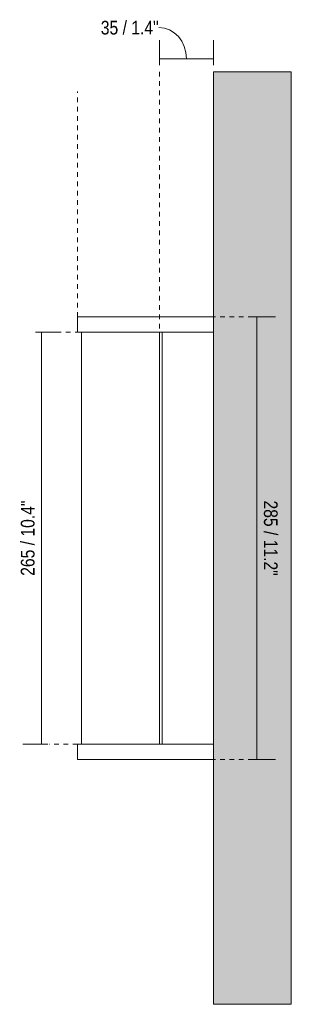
# Model space of a CAD drawing. Header units: millimetres. Extents: x -6889 to -4734, y 137 to 6913.
# Tile 2 of 2: x -6238 to -6063, y 6279 to 6913. Entities that reach past the tile are written whole.
import ezdxf

# ---------------------------------------------------------------- set-up
doc = ezdxf.new("R2010")
doc.units = ezdxf.units.MM
doc.linetypes.add('Dash', pattern=[6, 3, -3])
doc.layers.add('A-ANNO-DIMS', color=7, linetype='Dash', lineweight=9, true_color=0xd2d2d2)
for name, color, linetype, lineweight in [('A-ANNO-DIMS-4', 7, 'Continuous', 9), ('A-WALL', 7, 'Continuous', 9), ('E-LITE-EQPM', 7, 'Continuous', 20)]:
    doc.layers.add(name, color=color, linetype=linetype, lineweight=lineweight)
doc.styles.add('Arial Narrow', font='ARIALN.TTF', dxfattribs={"height": 8.8})
doc.dimstyles.new('FARO_-_2_2mm_Arial_Narrow_mm_Inch_Left', dxfattribs={"dimscale": 304.8, "dimtxt": 9.006193, "dimasz": 0, "dimexe": 0.03937, "dimexo": 0.0625, "dimgap": 0.006562, "dimtad": 1, "dimdec": 0, "dimzin": 0, "dimdsep": 46, "dimtxsty": 'Arial Narrow', "dimblk1": 'NONE', "dimblk2": 'NONE', "dimsah": 1, "dimcen": 0.09, "dimadec": 0, "dimazin": 0, "dimtfac": 1, "dimtdec": 4, "dimtix": 1, "dimtmove": 0, "dimatfit": 3, "dimfxl": 0.013123, "dimfxlon": 1, "dimtvp": 1, "dimtolj": 1, "dimtzin": 0, "dimarcsym": 2})
doc.dimstyles.new('FARO_-_2_2mm_Arial_Narrow_mm_Inch_Left_1', dxfattribs={"dimscale": 304.8, "dimtxt": 9.006193, "dimasz": 0, "dimexe": 0.03937, "dimexo": 0.0625, "dimgap": 0.006562, "dimtad": 1, "dimdec": 0, "dimzin": 0, "dimdsep": 46, "dimtxsty": 'Arial Narrow', "dimblk1": 'NONE', "dimblk2": 'NONE', "dimsah": 1, "dimcen": 0.09, "dimadec": 0, "dimazin": 0, "dimtfac": 1, "dimtdec": 4, "dimtix": 1, "dimtmove": 1, "dimatfit": 3, "dimfxl": 0.013123, "dimfxlon": 1, "dimtvp": 1, "dimtolj": 1, "dimtzin": 0, "dimarcsym": 2})
doc.dimstyles.new('FARO_-_2_2mm_Arial_Narrow_mm_Inch_Right', dxfattribs={"dimscale": 304.8, "dimtxt": 9.006193, "dimasz": 0, "dimexe": 0.03937, "dimexo": 0.0625, "dimgap": 0.006562, "dimtad": 1, "dimdec": 0, "dimzin": 0, "dimdsep": 46, "dimtxsty": 'Arial Narrow', "dimblk1": 'NONE', "dimblk2": 'NONE', "dimsah": 1, "dimcen": 0.09, "dimadec": 0, "dimazin": 0, "dimtfac": 1, "dimtdec": 4, "dimtix": 1, "dimtmove": 0, "dimatfit": 3, "dimfxl": 0.013123, "dimfxlon": 1, "dimtvp": 1, "dimtolj": 1, "dimtzin": 0, "dimarcsym": 2})

# ---------------------------------------------------------------- blocks, each defined once
blk = doc.blocks.new('63605 - 63603 DANUBIO LED Bronze wall lamp 9W-544891-Planta_PDF')
at = {"layer": 'E-LITE-EQPM'}
for p, q in [((-3356.47, 6722), (-3318.89, 6722)), ((-3356.47, 6722), (-3356.47, 6720)), ((-3356.47, 6720), (-3356.47, 6712)), ((-3318.89, 6722), (-3301.82, 6722)), ((-3301.82, 6722), (-3300.47, 6722)), ((-3300.47, 6722), (-3268.96, 6722)), ((-3318.89, 6712), (-3356.47, 6712)), ((-3354.07, 6447), (-3354.07, 6712)), ((-3301.82, 6712), (-3318.89, 6712)), ((-3303.86, 6712), (-3303.86, 6447)), ((-3301.96, 6712), (-3301.96, 6447)), ((-3300.47, 6712), (-3301.82, 6712)), ((-3268.96, 6712), (-3300.24, 6712)), ((-3300.24, 6712), (-3268.96, 6712)), ((-3356.47, 6447), (-3318.89, 6447)), ((-3356.47, 6447), (-3356.47, 6439)), ((-3318.89, 6447), (-3301.82, 6447)), ((-3301.82, 6447), (-3300.47, 6447)), ((-3268.96, 6447), (-3300.24, 6447)), ((-3268.96, 6447), (-3300.24, 6447)), ((-3356.47, 6439), (-3356.47, 6437)), ((-3318.89, 6437), (-3356.47, 6437)), ((-3301.82, 6437), (-3318.89, 6437)), ((-3300.47, 6437), (-3301.82, 6437)), ((-3268.96, 6437), (-3300.47, 6437))]:
    blk.add_line(p, q, dxfattribs=at)
blk = doc.blocks.new('DIMBLOCK2-Planta_PDF')
at = {"layer": 'A-ANNO-DIMS-4', "color": 251, "true_color": 0x5b5b5b, "transparency": 16777216}
for p, q in [((-6148.09, 6883.9), (-6148.09, 6899.9)), ((-6113.19, 6883.9), (-6113.19, 6899.9)), ((-6148.09, 6887.9), (-6113.19, 6887.9)), ((-6148.09, 6887.9), (-6148.09, 6883.9)), ((-6113.19, 6887.9), (-6113.19, 6883.9))]:
    blk.add_line(p, q, dxfattribs=at)
blk.add_ellipse((-6148.46, 6887.9), major_axis=(0, 20.28), ratio=0.878885, start_param=4.712389, end_param=6.283185, dxfattribs=at)
at = {"layer": 'A-ANNO-DIMS-4', "color": 0, "transparency": 16777216, "insert": (-6185.77, 6912.41), "char_height": 8.8, "width": 44.7736, "attachment_point": 1, "line_spacing_factor": 0.974696, "style": 'Arial Narrow'}
blk.add_mtext('35 / 1.4"', dxfattribs=at)
blk = doc.blocks.new('_None')
blk = doc.blocks.new('DIMBLOCK3-Planta_PDF')
at = {"layer": 'A-ANNO-DIMS-4', "color": 251, "true_color": 0x5b5b5b, "transparency": 16777216}
for p, q in [((-6223.86, 6712), (-6227.86, 6712)), ((-6224.11, 6712), (-6211.86, 6712)), ((-6223.86, 6712), (-6223.86, 6447)), ((-6219.86, 6447), (-6235.86, 6447)), ((-6223.86, 6447), (-6219.86, 6447))]:
    blk.add_line(p, q, dxfattribs=at)
at = {"layer": 'A-ANNO-DIMS-4', "color": 0, "transparency": 16777216, "insert": (-6237.23, 6555.26), "char_height": 8.8, "width": 58.1543, "attachment_point": 1, "rotation": 90, "line_spacing_factor": 0.974696, "style": 'Arial Narrow'}
blk.add_mtext('265 / 10.4"', dxfattribs=at)
blk = doc.blocks.new('DIMBLOCK4-Planta_PDF')
at = {"layer": 'A-ANNO-DIMS-4', "color": 251, "true_color": 0x5b5b5b, "transparency": 16777216}
for p, q in [((-6089.36, 6722), (-6073.36, 6722)), ((-6085.36, 6722), (-6089.36, 6722)), ((-6085.36, 6437), (-6085.36, 6722)), ((-6089.36, 6437), (-6073.36, 6437)), ((-6085.36, 6437), (-6089.36, 6437))]:
    blk.add_line(p, q, dxfattribs=at)
at = {"layer": 'A-ANNO-DIMS-4', "color": 0, "transparency": 16777216, "insert": (-6071.99, 6603.73), "char_height": 8.8, "width": 58.1543, "attachment_point": 1, "rotation": 270, "line_spacing_factor": 0.974696, "style": 'Arial Narrow'}
blk.add_mtext('285 / 11.2"', dxfattribs=at)

msp = doc.modelspace()

# ---------------------------------------------------------------- hatches: boundary and pattern name
at = {"layer": 'A-WALL', "true_color": 0xf7f7f7}
msp.add_hatch(color=7, dxfattribs=at).paths.add_polyline_path([(-6063.19, 6279.5), (-6063.19, 6879.5), (-6113.19, 6879.5), (-6113.19, 6279.5)])

# ---------------------------------------------------------------- linework, layer by layer
at = {"layer": 'A-ANNO-DIMS'}
for p, q in [((-6148.09, 6714.5), (-6148.09, 6879.5)), ((-6200.7, 6722), (-6200.7, 6867)), ((-6114.99, 6722), (-6088.19, 6722)), ((-6199.2, 6712), (-6225.99, 6712)), ((-6200.7, 6447), (-6218.99, 6447)), ((-6114.99, 6437), (-6088.19, 6437))]:
    msp.add_line(p, q, dxfattribs=at)
at = {"layer": 'A-WALL', "color": 253, "true_color": 0xaaaaaa}
for p, q in [((-6113.19, 6279.5), (-6113.19, 6879.5)), ((-6113.19, 6879.5), (-6063.19, 6879.5)), ((-6063.19, 6879.5), (-6063.19, 6279.5)), ((-6113.19, 6279.5), (-6063.19, 6279.5))]:
    msp.add_line(p, q, dxfattribs=at)

# ---------------------------------------------------------------- block references
at = {"layer": 'E-LITE-EQPM'}
msp.add_blockref('63605 - 63603 DANUBIO LED Bronze wall lamp 9W-544891-Planta_PDF', (-2844.23, 0), dxfattribs=at)

# ---------------------------------------------------------------- dimensions: what is measured, and where the dimension line sits
at = {"layer": 'A-ANNO-DIMS', "color": 251, "linetype": 'Continuous', "true_color": 0x5b5b5b}
dim = msp.add_linear_dim(base=(-6113.19, 6887.9), p1=(-6148.09, 6883.9), p2=(-6113.19, 6883.9), dimstyle='FARO_-_2_2mm_Arial_Narrow_mm_Inch_Left_1', override={"dimpost": '<>', "dimfxl": 34.9}, dxfattribs=at)
dim.commit()
dim.dimension.update_dxf_attribs({"geometry": 'DIMBLOCK2-Planta_PDF', "text_midpoint": (-6163.39, 6906.54), "dimtype": 160})
for base, p1, p2, dimstyle, override, picture, middle in [((-6085.36, 6722), (-6089.36, 6437), (-6089.36, 6722), 'FARO_-_2_2mm_Arial_Narrow_mm_Inch_Right', {"dimtad": 4, "dimpost": '<>', "dimfxl": 285}, 'DIMBLOCK4-Planta_PDF', (-6077.66, 6579.5)), ((-6223.86, 6447), (-6227.86, 6712), (-6219.86, 6447), 'FARO_-_2_2mm_Arial_Narrow_mm_Inch_Left', {"dimpost": '<>', "dimfxl": 265.120727}, 'DIMBLOCK3-Planta_PDF', (-6231.56, 6579.5))]:
    dim = msp.add_linear_dim(base=base, p1=p1, p2=p2, angle=90, dimstyle=dimstyle, override=override, dxfattribs=at)
    dim.commit()
    dim.dimension.update_dxf_attribs({"geometry": picture, "text_midpoint": middle})

doc.saveas('drawing.dxf')
